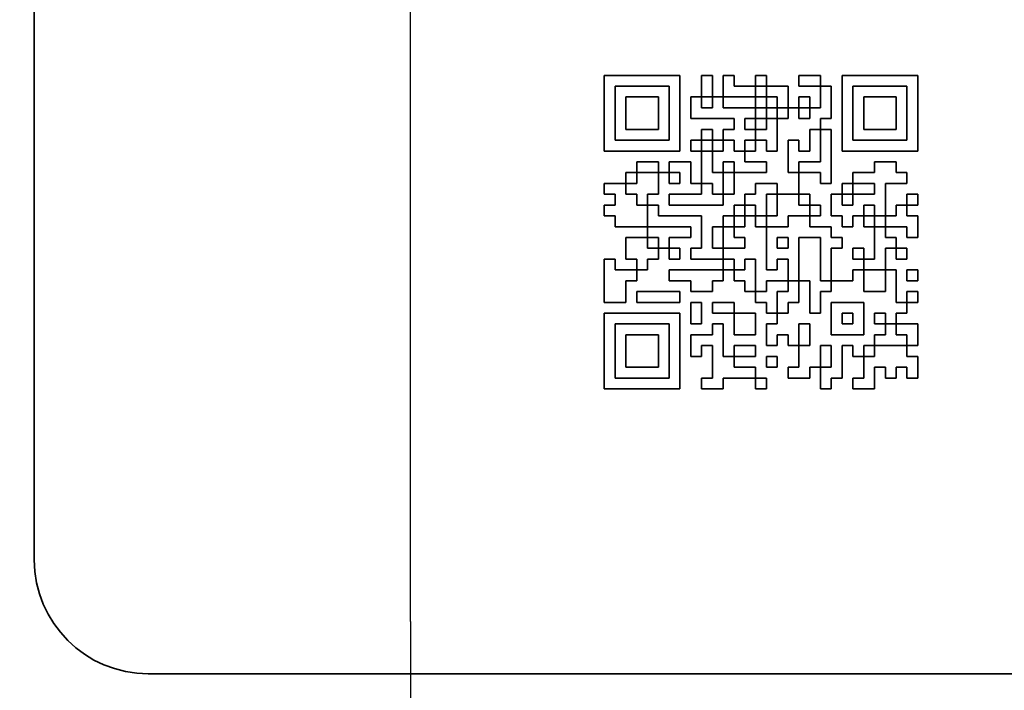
# Model space of a CAD drawing. Header units: millimetres. Extents: x 5 to 415, y 5 to 292.
# Tile 10 of 37: x 165 to 182, y 118 to 130. Entities that reach past the tile are written whole.
import ezdxf

# ---------------------------------------------------------------- set-up
doc = ezdxf.new("R2010")
doc.units = ezdxf.units.MM
doc.linetypes.add('CHAIN', pattern=[0.3543, 0.2362, -0.0295, 0.0591, -0.0295])
doc.linetypes.add('LONG_DASH_DOTTED', pattern=[0.3001, 0.2362, -0.0295, 0.0049, -0.0295])
for name, color, linetype, lineweight in [('Bemaßung (ISO)', 7, 'Continuous', 25), ('Mittelpunktmarkierung (ISO)', 7, 'LONG_DASH_DOTTED', 25), ('Sichtbar (ISO)', 7, 'Continuous', 35), ('Symbol (ISO)', 7, 'Continuous', 25)]:
    doc.layers.add(name, color=color, linetype=linetype, lineweight=lineweight)
doc.styles.add('Notiztext (ISO)', font='isocpeur.ttf')
doc.dimstyles.new('Standard (ISO)', dxfattribs={"dimtxt": 3.5, "dimasz": 2.5, "dimexe": 2, "dimexo": 0, "dimgap": 0.762, "dimtad": 1, "dimtoh": 1, "dimdec": 8, "dimrnd": 1e-08, "dimdsep": 46, "dimtxsty": 'Notiztext (ISO)', "dimcen": 0.09, "dimdle": 10, "dimclrd": 256, "dimclre": 256, "dimclrt": 256, "dimadec": 6, "dimazin": 2, "dimtfac": 0.514286, "dimtdec": 3, "dimtmove": 0, "dimatfit": 3, "dimfxl": 1, "dimtolj": 1, "dimlwd": -1, "dimlwe": -1, "dimarcsym": 0})
doc.dimstyles.new('Standard - Methode 1b (ISO)$7', dxfattribs={"dimtxt": 3.5, "dimasz": 2.5, "dimexe": 2, "dimexo": 0, "dimgap": 0.762, "dimtad": 1, "dimtoh": 1, "dimrnd": 1e-08, "dimdsep": 46, "dimtxsty": 'Notiztext (ISO)', "dimcen": 0.09, "dimdle": 10, "dimclrd": 256, "dimclre": 256, "dimclrt": 256, "dimazin": 2, "dimtfac": 1, "dimtmove": 0, "dimatfit": 3, "dimfxl": 1, "dimtolj": 1, "dimlwd": -1, "dimlwe": -1, "dimarcsym": 0})

# ---------------------------------------------------------------- blocks, each defined once
blk = doc.blocks.new('*D27')
at = {"layer": 'Bemaßung (ISO)', "transparency": 16777216}
for p, q in [((170.338, 161.722), (84.852, 161.722)), ((86.852, 159.222), (86.852, 112.522)), ((140.493, 110.022), (84.852, 110.022))]:
    blk.add_line(p, q, dxfattribs=at)
for points in [[(86.435, 159.222), (87.269, 159.222), (86.852, 161.722)], [(86.435, 112.522), (87.269, 112.522), (86.852, 110.022)]]:
    blk.add_solid(points, dxfattribs=at)
at = {"layer": 'Defpoints', "color": 0, "transparency": 16777216}
for p in [(170.338, 161.722), (86.852, 110.022), (140.493, 110.022)]:
    blk.add_point(p, dxfattribs=at)
at = {"layer": 'Bemaßung (ISO)', "transparency": 16777216, "insert": (82.59, 132.372), "char_height": 3.5, "attachment_point": 1, "rotation": 90, "style": 'Notiztext (ISO)'}
blk.add_mtext('\\A1;51.7', dxfattribs=at)
blk = doc.blocks.new('*D33')
at = {"layer": 'Bemaßung (ISO)', "transparency": 16777216}
for p, q in [((132.878, 118.722), (132.878, 121.222)), ((168.118, 116.222), (130.878, 116.222)), ((132.878, 116.222), (132.878, 110.022)), ((140.493, 110.022), (130.878, 110.022)), ((132.878, 107.522), (132.878, 97.756))]:
    blk.add_line(p, q, dxfattribs=at)
for points in [[(132.461, 118.722), (133.294, 118.722), (132.878, 116.222)], [(132.461, 107.522), (133.294, 107.522), (132.878, 110.022)]]:
    blk.add_solid(points, dxfattribs=at)
at = {"layer": 'Defpoints', "color": 0, "transparency": 16777216}
for p in [(168.118, 116.222), (132.878, 110.022), (140.493, 110.022)]:
    blk.add_point(p, dxfattribs=at)
at = {"layer": 'Bemaßung (ISO)', "transparency": 16777216, "insert": (128.616, 98.518), "char_height": 3.5, "attachment_point": 1, "rotation": 90, "style": 'Notiztext (ISO)'}
blk.add_mtext('\\A1;6.2', dxfattribs=at)
blk = doc.blocks.new('*D36')
at = {"layer": 'Bemaßung (ISO)', "transparency": 16777216}
for p, q in [((138.138, 169.667), (138.138, 198.249)), ((171.438, 119.542), (171.438, 198.249)), ((140.638, 196.249), (168.938, 196.249))]:
    blk.add_line(p, q, dxfattribs=at)
for points in [[(140.638, 196.665), (140.638, 195.832), (138.138, 196.249)], [(168.938, 196.665), (168.938, 195.832), (171.438, 196.249)]]:
    blk.add_solid(points, dxfattribs=at)
at = {"layer": 'Defpoints', "color": 0, "transparency": 16777216}
for p in [(171.438, 196.249), (138.138, 169.667), (171.438, 119.542)]:
    blk.add_point(p, dxfattribs=at)
at = {"layer": 'Bemaßung (ISO)', "transparency": 16777216, "insert": (150.938, 200.511), "char_height": 3.5, "attachment_point": 1, "style": 'Notiztext (ISO)'}
blk.add_mtext('\\A1;33.3', dxfattribs=at)

msp = doc.modelspace()

# ---------------------------------------------------------------- linework, layer by layer
at = {"layer": 'Mittelpunktmarkierung (ISO)', "linetype": 'CHAIN', "ltscale": 7.378363}
msp.add_line((171.43831693, 119.5421396), (171.43831693, 112.90209809), dxfattribs=at)
at = {"layer": 'Sichtbar (ISO)'}
for p, q in [((164.83831693, 120.62211885), (164.83831693, 141.62211885)), ((174.83831693, 129.12211885), (176.16590314, 129.12211885)), ((174.83831693, 127.79453264), (174.83831693, 129.12211885)), ((176.16590314, 129.12211885), (176.16590314, 127.79453264)), ((176.54521349, 128.7428085), (176.54521349, 129.12211885)), ((176.54521349, 129.12211885), (176.73486866, 129.12211885)), ((176.73486866, 129.12211885), (176.73486866, 128.7428085)), ((176.92452383, 129.12211885), (177.114179, 129.12211885)), ((176.92452383, 128.7428085), (176.92452383, 129.12211885)), ((177.114179, 129.12211885), (177.114179, 128.93246367)), ((177.49348935, 129.12211885), (177.68314452, 129.12211885)), ((177.49348935, 128.93246367), (177.49348935, 129.12211885)), ((177.68314452, 129.12211885), (177.68314452, 128.93246367)), ((178.25211004, 128.93246367), (178.25211004, 129.12211885)), ((178.25211004, 129.12211885), (178.63142038, 129.12211885)), ((178.63142038, 129.12211885), (178.63142038, 128.93246367)), ((179.01073073, 127.79453264), (179.01073073, 129.12211885)), ((179.01073073, 129.12211885), (180.33831693, 129.12211885)), ((180.33831693, 129.12211885), (180.33831693, 127.79453264)), ((175.02797211, 128.93246367), (175.02797211, 127.98418781)), ((175.97624797, 128.93246367), (175.02797211, 128.93246367)), ((175.97624797, 127.98418781), (175.97624797, 128.93246367)), ((177.114179, 128.93246367), (177.49348935, 128.93246367)), ((177.49348935, 128.93246367), (177.49348935, 128.7428085)), ((177.68314452, 128.93246367), (177.49348935, 128.93246367)), ((177.68314452, 128.7428085), (177.68314452, 128.93246367)), ((177.68314452, 128.93246367), (178.06245487, 128.93246367)), ((178.06245487, 128.93246367), (178.06245487, 128.55315333)), ((178.63142038, 128.93246367), (178.25211004, 128.93246367)), ((178.63142038, 128.55315333), (178.63142038, 128.93246367)), ((178.63142038, 128.93246367), (178.82107556, 128.93246367)), ((178.82107556, 128.93246367), (178.82107556, 128.36349816)), ((180.14866176, 128.93246367), (179.2003859, 128.93246367)), ((179.2003859, 128.93246367), (179.2003859, 127.98418781)), ((180.14866176, 127.98418781), (180.14866176, 128.93246367)), ((175.21762728, 128.7428085), (175.7865928, 128.7428085)), ((175.21762728, 128.17384298), (175.21762728, 128.7428085)), ((175.7865928, 128.7428085), (175.7865928, 128.17384298)), ((176.35555831, 128.36349816), (176.35555831, 128.7428085)), ((176.35555831, 128.7428085), (176.54521349, 128.7428085)), ((176.54521349, 128.7428085), (176.54521349, 128.55315333)), ((176.73486866, 128.7428085), (176.54521349, 128.7428085)), ((176.73486866, 128.55315333), (176.73486866, 128.7428085)), ((176.73486866, 128.7428085), (176.92452383, 128.7428085)), ((176.92452383, 128.7428085), (176.92452383, 128.55315333)), ((177.49348935, 128.7428085), (176.92452383, 128.7428085)), ((177.49348935, 128.7428085), (177.68314452, 128.7428085)), ((177.49348935, 128.55315333), (177.49348935, 128.7428085)), ((177.87279969, 128.7428085), (177.68314452, 128.7428085)), ((177.68314452, 128.7428085), (177.68314452, 128.55315333)), ((177.87279969, 128.55315333), (177.87279969, 128.7428085)), ((178.25211004, 128.55315333), (178.25211004, 128.7428085)), ((178.25211004, 128.7428085), (178.44176521, 128.7428085)), ((178.44176521, 128.7428085), (178.44176521, 128.55315333)), ((179.39004107, 128.17384298), (179.39004107, 128.7428085)), ((179.39004107, 128.7428085), (179.95900659, 128.7428085)), ((179.95900659, 128.7428085), (179.95900659, 128.17384298)), ((176.54521349, 128.55315333), (176.73486866, 128.55315333)), ((176.92452383, 128.55315333), (177.49348935, 128.55315333)), ((177.68314452, 128.55315333), (177.49348935, 128.55315333)), ((177.49348935, 128.55315333), (177.49348935, 128.36349816)), ((177.68314452, 128.36349816), (177.68314452, 128.55315333)), ((177.68314452, 128.55315333), (177.87279969, 128.55315333)), ((177.87279969, 128.55315333), (177.87279969, 128.36349816)), ((178.06245487, 128.55315333), (177.87279969, 128.55315333)), ((178.06245487, 128.36349816), (178.06245487, 128.55315333)), ((178.06245487, 128.55315333), (178.25211004, 128.55315333)), ((178.25211004, 128.55315333), (178.25211004, 128.36349816)), ((178.44176521, 128.55315333), (178.25211004, 128.55315333)), ((178.44176521, 128.36349816), (178.44176521, 128.55315333)), ((178.44176521, 128.55315333), (178.63142038, 128.55315333)), ((177.114179, 128.36349816), (176.35555831, 128.36349816)), ((177.114179, 128.17384298), (177.114179, 128.36349816)), ((177.49348935, 128.36349816), (177.30383418, 128.36349816)), ((177.30383418, 128.36349816), (177.30383418, 128.17384298)), ((177.49348935, 128.36349816), (177.68314452, 128.36349816)), ((177.49348935, 128.17384298), (177.49348935, 128.36349816)), ((177.68314452, 128.36349816), (177.68314452, 128.17384298)), ((177.87279969, 128.36349816), (177.68314452, 128.36349816)), ((177.87279969, 128.36349816), (178.06245487, 128.36349816)), ((177.87279969, 127.79453264), (177.87279969, 128.36349816)), ((178.25211004, 128.36349816), (178.44176521, 128.36349816)), ((178.82107556, 128.36349816), (178.63142038, 128.36349816)), ((178.63142038, 128.36349816), (178.63142038, 128.17384298)), ((175.7865928, 128.17384298), (175.21762728, 128.17384298)), ((176.54521349, 128.17384298), (176.73486866, 128.17384298)), ((176.54521349, 127.98418781), (176.54521349, 128.17384298)), ((176.73486866, 128.17384298), (176.73486866, 127.98418781)), ((176.92452383, 128.17384298), (177.114179, 128.17384298)), ((176.92452383, 127.98418781), (176.92452383, 128.17384298)), ((177.30383418, 128.17384298), (177.49348935, 128.17384298)), ((177.49348935, 128.17384298), (177.49348935, 127.98418781)), ((177.68314452, 128.17384298), (177.49348935, 128.17384298)), ((178.63142038, 128.17384298), (178.44176521, 128.17384298)), ((178.44176521, 128.17384298), (178.44176521, 127.79453264)), ((178.63142038, 127.60487747), (178.63142038, 128.17384298)), ((178.63142038, 128.17384298), (178.82107556, 128.17384298)), ((178.82107556, 128.17384298), (178.82107556, 127.22556712)), ((179.95900659, 128.17384298), (179.39004107, 128.17384298)), ((175.02797211, 127.98418781), (175.97624797, 127.98418781)), ((176.35555831, 127.98418781), (176.54521349, 127.98418781)), ((176.35555831, 127.79453264), (176.35555831, 127.98418781)), ((176.54521349, 127.98418781), (176.54521349, 127.79453264)), ((176.73486866, 127.98418781), (176.54521349, 127.98418781)), ((176.73486866, 127.79453264), (176.73486866, 127.98418781)), ((176.73486866, 127.98418781), (176.92452383, 127.98418781)), ((176.92452383, 127.98418781), (176.92452383, 127.79453264)), ((177.114179, 127.98418781), (176.92452383, 127.98418781)), ((177.114179, 127.79453264), (177.114179, 127.98418781)), ((177.30383418, 127.98418781), (177.30383418, 127.79453264)), ((177.49348935, 127.98418781), (177.30383418, 127.98418781)), ((177.49348935, 127.98418781), (177.68314452, 127.98418781)), ((177.49348935, 127.79453264), (177.49348935, 127.98418781)), ((177.68314452, 127.98418781), (177.68314452, 127.79453264)), ((178.25211004, 127.98418781), (178.06245487, 127.98418781)), ((178.06245487, 127.98418781), (178.06245487, 127.41522229)), ((178.25211004, 127.79453264), (178.25211004, 127.98418781)), ((179.2003859, 127.98418781), (180.14866176, 127.98418781)), ((176.16590314, 127.79453264), (174.83831693, 127.79453264)), ((176.54521349, 127.79453264), (176.35555831, 127.79453264)), ((176.54521349, 127.79453264), (176.73486866, 127.79453264)), ((176.54521349, 127.22556712), (176.54521349, 127.79453264)), ((176.73486866, 127.79453264), (176.73486866, 127.41522229)), ((176.92452383, 127.79453264), (176.73486866, 127.79453264)), ((177.30383418, 127.79453264), (177.114179, 127.79453264)), ((177.30383418, 127.60487747), (177.30383418, 127.79453264)), ((177.30383418, 127.79453264), (177.49348935, 127.79453264)), ((177.68314452, 127.79453264), (177.87279969, 127.79453264)), ((178.44176521, 127.79453264), (178.25211004, 127.79453264)), ((180.33831693, 127.79453264), (179.01073073, 127.79453264)), ((175.40728245, 127.60487747), (175.7865928, 127.60487747)), ((175.40728245, 127.41522229), (175.40728245, 127.60487747)), ((175.7865928, 127.60487747), (175.7865928, 127.41522229)), ((175.97624797, 127.60487747), (176.35555831, 127.60487747)), ((175.97624797, 127.41522229), (175.97624797, 127.60487747)), ((176.35555831, 127.60487747), (176.35555831, 127.22556712)), ((176.92452383, 127.41522229), (176.92452383, 127.60487747)), ((176.92452383, 127.60487747), (177.114179, 127.60487747)), ((177.114179, 127.60487747), (177.114179, 127.41522229)), ((177.68314452, 127.60487747), (177.30383418, 127.60487747)), ((177.68314452, 127.41522229), (177.68314452, 127.60487747)), ((178.25211004, 127.41522229), (178.25211004, 127.60487747)), ((178.25211004, 127.60487747), (178.63142038, 127.60487747)), ((179.57969624, 127.60487747), (179.95900659, 127.60487747)), ((179.57969624, 127.41522229), (179.57969624, 127.60487747)), ((179.95900659, 127.60487747), (179.95900659, 127.41522229)), ((175.21762728, 127.41522229), (175.40728245, 127.41522229)), ((175.21762728, 127.22556712), (175.21762728, 127.41522229)), ((175.7865928, 127.41522229), (175.40728245, 127.41522229)), ((175.40728245, 127.41522229), (175.40728245, 127.22556712)), ((175.7865928, 127.03591195), (175.7865928, 127.41522229)), ((175.7865928, 127.41522229), (175.97624797, 127.41522229)), ((175.97624797, 127.41522229), (175.97624797, 127.22556712)), ((176.16590314, 127.41522229), (175.97624797, 127.41522229)), ((176.16590314, 127.22556712), (176.16590314, 127.41522229)), ((176.73486866, 127.41522229), (176.92452383, 127.41522229)), ((176.92452383, 127.41522229), (176.92452383, 127.03591195)), ((177.114179, 127.41522229), (176.92452383, 127.41522229)), ((177.114179, 127.03591195), (177.114179, 127.41522229)), ((177.114179, 127.41522229), (177.68314452, 127.41522229)), ((178.06245487, 127.41522229), (178.25211004, 127.41522229)), ((178.63142038, 127.41522229), (178.25211004, 127.41522229)), ((178.25211004, 127.41522229), (178.25211004, 127.03591195)), ((178.63142038, 127.22556712), (178.63142038, 127.41522229)), ((179.2003859, 127.22556712), (179.2003859, 127.41522229)), ((179.2003859, 127.41522229), (179.57969624, 127.41522229)), ((179.95900659, 127.41522229), (180.14866176, 127.41522229)), ((180.14866176, 127.41522229), (180.14866176, 127.22556712)), ((174.83831693, 127.22556712), (175.21762728, 127.22556712)), ((174.83831693, 127.03591195), (174.83831693, 127.22556712)), ((175.21762728, 127.22556712), (175.21762728, 127.03591195)), ((175.40728245, 127.22556712), (175.21762728, 127.22556712)), ((175.97624797, 127.22556712), (176.16590314, 127.22556712)), ((176.35555831, 127.22556712), (176.54521349, 127.22556712)), ((176.73486866, 127.22556712), (176.54521349, 127.22556712)), ((176.54521349, 127.22556712), (176.54521349, 127.03591195)), ((176.73486866, 127.03591195), (176.73486866, 127.22556712)), ((177.87279969, 127.22556712), (177.49348935, 127.22556712)), ((177.49348935, 127.22556712), (177.49348935, 127.03591195)), ((177.87279969, 127.03591195), (177.87279969, 127.22556712)), ((178.82107556, 127.22556712), (178.63142038, 127.22556712)), ((179.01073073, 127.22556712), (179.2003859, 127.22556712)), ((179.01073073, 127.03591195), (179.01073073, 127.22556712)), ((179.2003859, 127.22556712), (179.2003859, 127.03591195)), ((179.57969624, 127.22556712), (179.2003859, 127.22556712)), ((179.57969624, 127.03591195), (179.57969624, 127.22556712)), ((179.76935142, 127.22556712), (179.76935142, 126.6566016)), ((180.14866176, 127.22556712), (179.76935142, 127.22556712)), ((175.02797211, 127.03591195), (174.83831693, 127.03591195)), ((175.02797211, 126.84625678), (175.02797211, 127.03591195)), ((175.21762728, 127.03591195), (175.40728245, 127.03591195)), ((175.40728245, 127.03591195), (175.40728245, 126.84625678)), ((175.59693762, 127.03591195), (175.7865928, 127.03591195)), ((175.59693762, 126.84625678), (175.59693762, 127.03591195)), ((176.54521349, 127.03591195), (175.97624797, 127.03591195)), ((175.97624797, 127.03591195), (175.97624797, 126.84625678)), ((176.92452383, 127.03591195), (176.73486866, 127.03591195)), ((176.92452383, 127.03591195), (177.114179, 127.03591195)), ((176.92452383, 126.84625678), (176.92452383, 127.03591195)), ((177.49348935, 127.03591195), (177.30383418, 127.03591195)), ((177.30383418, 127.03591195), (177.30383418, 126.84625678)), ((177.68314452, 126.6566016), (177.68314452, 127.03591195)), ((177.68314452, 127.03591195), (177.87279969, 127.03591195)), ((178.25211004, 127.03591195), (177.87279969, 127.03591195)), ((177.87279969, 127.03591195), (177.87279969, 126.6566016)), ((178.25211004, 126.84625678), (178.25211004, 127.03591195)), ((178.25211004, 127.03591195), (178.44176521, 127.03591195)), ((178.44176521, 127.03591195), (178.44176521, 126.84625678)), ((178.82107556, 126.6566016), (178.82107556, 127.03591195)), ((178.82107556, 127.03591195), (179.01073073, 127.03591195)), ((179.2003859, 127.03591195), (179.01073073, 127.03591195)), ((179.01073073, 127.03591195), (179.01073073, 126.84625678)), ((179.2003859, 126.84625678), (179.2003859, 127.03591195)), ((179.2003859, 127.03591195), (179.57969624, 127.03591195)), ((180.14866176, 127.03591195), (180.33831693, 127.03591195)), ((180.14866176, 126.84625678), (180.14866176, 127.03591195)), ((180.33831693, 127.03591195), (180.33831693, 126.84625678)), ((174.83831693, 126.84625678), (175.02797211, 126.84625678)), ((174.83831693, 126.6566016), (174.83831693, 126.84625678)), ((175.40728245, 126.84625678), (175.59693762, 126.84625678)), ((175.59693762, 126.84625678), (175.59693762, 126.46694643)), ((175.7865928, 126.84625678), (175.59693762, 126.84625678)), ((175.7865928, 126.6566016), (175.7865928, 126.84625678)), ((175.97624797, 126.84625678), (176.92452383, 126.84625678)), ((177.30383418, 126.84625678), (177.114179, 126.84625678)), ((177.114179, 126.84625678), (177.114179, 126.6566016)), ((177.30383418, 126.84625678), (177.49348935, 126.84625678)), ((177.30383418, 126.6566016), (177.30383418, 126.84625678)), ((177.49348935, 126.84625678), (177.49348935, 126.6566016)), ((178.44176521, 126.84625678), (178.25211004, 126.84625678)), ((178.44176521, 126.6566016), (178.44176521, 126.84625678)), ((178.44176521, 126.84625678), (178.63142038, 126.84625678)), ((178.63142038, 126.84625678), (178.63142038, 126.6566016)), ((179.01073073, 126.84625678), (179.2003859, 126.84625678)), ((179.57969624, 126.84625678), (179.39004107, 126.84625678)), ((179.39004107, 126.84625678), (179.39004107, 126.6566016)), ((179.57969624, 126.6566016), (179.57969624, 126.84625678)), ((179.95900659, 126.84625678), (180.14866176, 126.84625678)), ((179.95900659, 126.6566016), (179.95900659, 126.84625678)), ((180.14866176, 126.84625678), (180.14866176, 126.6566016)), ((180.33831693, 126.84625678), (180.14866176, 126.84625678)), ((175.02797211, 126.6566016), (174.83831693, 126.6566016)), ((175.02797211, 126.46694643), (175.02797211, 126.6566016)), ((176.54521349, 126.6566016), (175.7865928, 126.6566016)), ((176.54521349, 126.08763609), (176.54521349, 126.6566016)), ((176.92452383, 126.6566016), (176.92452383, 126.46694643)), ((177.114179, 126.6566016), (176.92452383, 126.6566016)), ((177.114179, 126.6566016), (177.30383418, 126.6566016)), ((177.114179, 126.46694643), (177.114179, 126.6566016)), ((177.30383418, 126.6566016), (177.30383418, 126.46694643)), ((177.49348935, 126.6566016), (177.30383418, 126.6566016)), ((177.49348935, 126.6566016), (177.68314452, 126.6566016)), ((177.49348935, 126.46694643), (177.49348935, 126.6566016)), ((177.68314452, 126.6566016), (177.68314452, 126.46694643)), ((177.87279969, 126.6566016), (177.68314452, 126.6566016)), ((178.06245487, 126.6566016), (178.44176521, 126.6566016)), ((178.06245487, 126.46694643), (178.06245487, 126.6566016)), ((178.44176521, 126.6566016), (178.44176521, 126.46694643)), ((178.63142038, 126.6566016), (178.44176521, 126.6566016)), ((179.01073073, 126.6566016), (178.82107556, 126.6566016)), ((179.01073073, 126.46694643), (179.01073073, 126.6566016)), ((179.2003859, 126.6566016), (179.2003859, 126.46694643)), ((179.39004107, 126.6566016), (179.2003859, 126.6566016)), ((179.39004107, 126.6566016), (179.57969624, 126.6566016)), ((179.39004107, 126.46694643), (179.39004107, 126.6566016)), ((179.76935142, 126.6566016), (179.57969624, 126.6566016)), ((179.57969624, 126.6566016), (179.57969624, 126.46694643)), ((179.76935142, 126.46694643), (179.76935142, 126.6566016)), ((179.76935142, 126.6566016), (179.95900659, 126.6566016)), ((180.14866176, 126.6566016), (180.33831693, 126.6566016)), ((180.33831693, 126.6566016), (180.33831693, 126.27729126)), ((175.59693762, 126.46694643), (175.02797211, 126.46694643)), ((175.59693762, 126.46694643), (176.35555831, 126.46694643)), ((175.59693762, 126.27729126), (175.59693762, 126.46694643)), ((176.35555831, 126.46694643), (176.35555831, 126.27729126)), ((176.73486866, 126.46694643), (176.73486866, 126.08763609)), ((176.92452383, 126.46694643), (176.73486866, 126.46694643)), ((176.92452383, 126.08763609), (176.92452383, 126.46694643)), ((176.92452383, 126.46694643), (177.114179, 126.46694643)), ((177.114179, 126.46694643), (177.114179, 126.27729126)), ((177.30383418, 126.46694643), (177.114179, 126.46694643)), ((177.68314452, 126.46694643), (177.49348935, 126.46694643)), ((177.68314452, 125.70832574), (177.68314452, 126.46694643)), ((177.68314452, 126.46694643), (178.06245487, 126.46694643)), ((178.44176521, 126.46694643), (178.82107556, 126.46694643)), ((178.82107556, 126.46694643), (178.82107556, 126.27729126)), ((179.2003859, 126.46694643), (179.01073073, 126.46694643)), ((179.57969624, 126.46694643), (179.39004107, 126.46694643)), ((179.57969624, 126.46694643), (179.76935142, 126.46694643)), ((179.57969624, 125.89798091), (179.57969624, 126.46694643)), ((179.76935142, 126.46694643), (179.76935142, 126.27729126)), ((180.14866176, 126.46694643), (179.76935142, 126.46694643)), ((180.14866176, 126.27729126), (180.14866176, 126.46694643)), ((175.21762728, 125.89798091), (175.21762728, 126.27729126)), ((175.21762728, 126.27729126), (175.59693762, 126.27729126)), ((175.7865928, 126.27729126), (175.59693762, 126.27729126)), ((175.59693762, 126.27729126), (175.59693762, 126.08763609)), ((175.7865928, 126.08763609), (175.7865928, 126.27729126)), ((176.35555831, 126.27729126), (175.97624797, 126.27729126)), ((175.97624797, 126.27729126), (175.97624797, 126.08763609)), ((177.114179, 126.27729126), (177.30383418, 126.27729126)), ((177.30383418, 126.27729126), (177.30383418, 126.08763609)), ((178.06245487, 126.27729126), (177.87279969, 126.27729126)), ((177.87279969, 126.27729126), (177.87279969, 126.08763609)), ((178.06245487, 126.08763609), (178.06245487, 126.27729126)), ((178.63142038, 126.27729126), (178.25211004, 126.27729126)), ((178.25211004, 126.27729126), (178.25211004, 125.51867057)), ((178.63142038, 125.51867057), (178.63142038, 126.27729126)), ((178.82107556, 126.27729126), (179.01073073, 126.27729126)), ((179.01073073, 126.27729126), (179.01073073, 126.08763609)), ((179.76935142, 126.27729126), (179.95900659, 126.27729126)), ((179.95900659, 126.27729126), (179.95900659, 126.08763609)), ((180.33831693, 126.27729126), (180.14866176, 126.27729126)), ((175.59693762, 126.08763609), (175.7865928, 126.08763609)), ((175.7865928, 126.08763609), (175.7865928, 125.89798091)), ((175.97624797, 126.08763609), (175.7865928, 126.08763609)), ((175.97624797, 126.08763609), (176.16590314, 126.08763609)), ((175.97624797, 125.89798091), (175.97624797, 126.08763609)), ((176.16590314, 126.08763609), (176.16590314, 125.89798091)), ((176.35555831, 125.89798091), (176.35555831, 126.08763609)), ((176.35555831, 126.08763609), (176.54521349, 126.08763609)), ((176.73486866, 126.08763609), (176.92452383, 126.08763609)), ((176.92452383, 126.08763609), (176.92452383, 125.89798091)), ((177.30383418, 126.08763609), (176.92452383, 126.08763609)), ((177.87279969, 126.08763609), (178.06245487, 126.08763609)), ((178.82107556, 126.08763609), (178.82107556, 125.51867057)), ((179.01073073, 126.08763609), (178.82107556, 126.08763609)), ((179.2003859, 126.08763609), (179.39004107, 126.08763609)), ((179.2003859, 125.89798091), (179.2003859, 126.08763609)), ((179.39004107, 126.08763609), (179.39004107, 125.89798091)), ((179.76935142, 126.08763609), (179.76935142, 125.70832574)), ((179.95900659, 126.08763609), (179.76935142, 126.08763609)), ((179.95900659, 126.08763609), (180.14866176, 126.08763609)), ((179.95900659, 125.89798091), (179.95900659, 126.08763609)), ((180.14866176, 126.08763609), (180.14866176, 125.89798091)), ((174.83831693, 125.13936023), (174.83831693, 125.89798091)), ((174.83831693, 125.89798091), (175.02797211, 125.89798091)), ((175.02797211, 125.89798091), (175.02797211, 125.70832574)), ((175.40728245, 125.89798091), (175.21762728, 125.89798091)), ((175.40728245, 125.70832574), (175.40728245, 125.89798091)), ((175.59693762, 125.89798091), (175.59693762, 125.70832574)), ((175.7865928, 125.89798091), (175.59693762, 125.89798091)), ((176.16590314, 125.89798091), (175.97624797, 125.89798091)), ((176.92452383, 125.89798091), (176.35555831, 125.89798091)), ((176.92452383, 125.89798091), (177.114179, 125.89798091)), ((176.92452383, 125.70832574), (176.92452383, 125.89798091)), ((177.114179, 125.89798091), (177.114179, 125.70832574)), ((177.30383418, 125.89798091), (177.49348935, 125.89798091)), ((177.30383418, 125.70832574), (177.30383418, 125.89798091)), ((177.49348935, 125.89798091), (177.49348935, 125.3290154)), ((177.87279969, 125.89798091), (177.87279969, 125.70832574)), ((178.06245487, 125.89798091), (177.87279969, 125.89798091)), ((178.06245487, 125.51867057), (178.06245487, 125.89798091)), ((179.39004107, 125.89798091), (179.2003859, 125.89798091)), ((179.39004107, 125.89798091), (179.57969624, 125.89798091)), ((179.39004107, 125.70832574), (179.39004107, 125.89798091)), ((180.14866176, 125.89798091), (179.95900659, 125.89798091)), ((175.02797211, 125.70832574), (175.40728245, 125.70832574)), ((175.40728245, 125.70832574), (175.40728245, 125.51867057)), ((175.59693762, 125.70832574), (175.40728245, 125.70832574)), ((175.97624797, 125.70832574), (176.92452383, 125.70832574)), ((175.97624797, 125.51867057), (175.97624797, 125.70832574)), ((176.92452383, 125.70832574), (176.92452383, 125.51867057)), ((177.114179, 125.70832574), (176.92452383, 125.70832574)), ((177.114179, 125.70832574), (177.30383418, 125.70832574)), ((177.114179, 125.51867057), (177.114179, 125.70832574)), ((177.87279969, 125.70832574), (177.68314452, 125.70832574)), ((179.2003859, 125.70832574), (179.39004107, 125.70832574)), ((179.2003859, 125.51867057), (179.2003859, 125.70832574)), ((179.39004107, 125.70832574), (179.39004107, 125.3290154)), ((179.76935142, 125.70832574), (179.39004107, 125.70832574)), ((179.76935142, 125.3290154), (179.76935142, 125.70832574)), ((179.76935142, 125.70832574), (179.95900659, 125.70832574)), ((179.95900659, 125.70832574), (179.95900659, 125.13936023)), ((180.14866176, 125.70832574), (180.33831693, 125.70832574)), ((180.14866176, 125.51867057), (180.14866176, 125.70832574)), ((180.33831693, 125.70832574), (180.33831693, 125.51867057)), ((175.21762728, 125.51867057), (175.21762728, 125.13936023)), ((175.40728245, 125.51867057), (175.21762728, 125.51867057)), ((176.35555831, 125.51867057), (175.97624797, 125.51867057)), ((176.35555831, 125.3290154), (176.35555831, 125.51867057)), ((176.73486866, 125.51867057), (176.73486866, 125.3290154)), ((176.92452383, 125.51867057), (176.73486866, 125.51867057)), ((177.30383418, 125.51867057), (177.114179, 125.51867057)), ((177.30383418, 125.3290154), (177.30383418, 125.51867057)), ((177.68314452, 125.51867057), (178.06245487, 125.51867057)), ((177.68314452, 125.3290154), (177.68314452, 125.51867057)), ((178.25211004, 125.51867057), (178.06245487, 125.51867057)), ((178.06245487, 125.51867057), (178.06245487, 125.3290154)), ((178.25211004, 125.13936023), (178.25211004, 125.51867057)), ((178.25211004, 125.51867057), (178.44176521, 125.51867057)), ((178.44176521, 125.51867057), (178.44176521, 124.94970505)), ((178.82107556, 125.51867057), (178.63142038, 125.51867057)), ((178.82107556, 125.51867057), (179.2003859, 125.51867057)), ((178.82107556, 125.3290154), (178.82107556, 125.51867057)), ((180.33831693, 125.51867057), (180.14866176, 125.51867057)), ((175.40728245, 125.3290154), (176.16590314, 125.3290154)), ((175.40728245, 125.13936023), (175.40728245, 125.3290154)), ((176.16590314, 125.3290154), (176.16590314, 125.13936023)), ((176.73486866, 125.3290154), (176.35555831, 125.3290154)), ((177.49348935, 125.3290154), (177.30383418, 125.3290154)), ((177.49348935, 125.3290154), (177.68314452, 125.3290154)), ((177.49348935, 125.13936023), (177.49348935, 125.3290154)), ((178.06245487, 125.3290154), (177.87279969, 125.3290154)), ((177.87279969, 125.3290154), (177.87279969, 124.94970505)), ((178.63142038, 124.94970505), (178.63142038, 125.3290154)), ((178.63142038, 125.3290154), (178.82107556, 125.3290154)), ((179.39004107, 125.3290154), (179.76935142, 125.3290154)), ((180.14866176, 125.3290154), (180.33831693, 125.3290154)), ((180.14866176, 125.13936023), (180.14866176, 125.3290154)), ((180.33831693, 125.3290154), (180.33831693, 125.13936023)), ((175.21762728, 125.13936023), (174.83831693, 125.13936023)), ((176.16590314, 125.13936023), (175.40728245, 125.13936023)), ((176.35555831, 124.76004988), (176.35555831, 125.13936023)), ((176.35555831, 125.13936023), (176.54521349, 125.13936023)), ((176.54521349, 125.13936023), (176.54521349, 124.76004988)), ((176.73486866, 125.13936023), (177.114179, 125.13936023)), ((176.73486866, 124.94970505), (176.73486866, 125.13936023)), ((177.114179, 125.13936023), (177.114179, 124.94970505)), ((177.68314452, 125.13936023), (177.49348935, 125.13936023)), ((177.68314452, 124.94970505), (177.68314452, 125.13936023)), ((178.06245487, 125.13936023), (178.25211004, 125.13936023)), ((178.06245487, 124.94970505), (178.06245487, 125.13936023)), ((179.39004107, 125.13936023), (178.82107556, 125.13936023)), ((178.82107556, 125.13936023), (178.82107556, 124.57039471)), ((179.39004107, 124.57039471), (179.39004107, 125.13936023)), ((179.95900659, 125.13936023), (180.14866176, 125.13936023)), ((180.14866176, 125.13936023), (180.14866176, 124.94970505)), ((180.33831693, 125.13936023), (180.14866176, 125.13936023)), ((174.83831693, 123.62211885), (174.83831693, 124.94970505)), ((174.83831693, 124.94970505), (176.16590314, 124.94970505)), ((176.16590314, 124.94970505), (176.16590314, 123.62211885)), ((177.114179, 124.94970505), (176.73486866, 124.94970505)), ((177.114179, 124.57039471), (177.114179, 124.94970505)), ((177.114179, 124.94970505), (177.49348935, 124.94970505)), ((177.49348935, 124.94970505), (177.49348935, 124.57039471)), ((177.87279969, 124.94970505), (177.68314452, 124.94970505)), ((177.87279969, 124.94970505), (178.06245487, 124.94970505)), ((177.87279969, 124.76004988), (177.87279969, 124.94970505)), ((178.44176521, 124.94970505), (178.63142038, 124.94970505)), ((179.01073073, 124.76004988), (179.01073073, 124.94970505)), ((179.01073073, 124.94970505), (179.2003859, 124.94970505)), ((179.2003859, 124.94970505), (179.2003859, 124.76004988)), ((179.76935142, 124.94970505), (179.57969624, 124.94970505)), ((179.57969624, 124.94970505), (179.57969624, 124.76004988)), ((179.76935142, 124.76004988), (179.76935142, 124.94970505)), ((179.95900659, 124.94970505), (179.95900659, 124.76004988)), ((180.14866176, 124.94970505), (179.95900659, 124.94970505)), ((175.97624797, 124.76004988), (175.02797211, 124.76004988)), ((175.02797211, 124.76004988), (175.02797211, 123.81177402)), ((175.97624797, 123.81177402), (175.97624797, 124.76004988)), ((176.54521349, 124.76004988), (176.35555831, 124.76004988)), ((176.73486866, 124.76004988), (176.92452383, 124.76004988)), ((176.73486866, 124.57039471), (176.73486866, 124.76004988)), ((176.92452383, 124.76004988), (176.92452383, 124.19108436)), ((177.68314452, 124.38073954), (177.68314452, 124.76004988)), ((177.68314452, 124.76004988), (177.87279969, 124.76004988)), ((178.44176521, 124.76004988), (178.25211004, 124.76004988)), ((178.25211004, 124.76004988), (178.25211004, 124.38073954)), ((178.44176521, 124.38073954), (178.44176521, 124.76004988)), ((179.2003859, 124.76004988), (179.01073073, 124.76004988)), ((179.57969624, 124.76004988), (179.76935142, 124.76004988)), ((179.95900659, 124.76004988), (179.76935142, 124.76004988)), ((179.76935142, 124.76004988), (179.76935142, 124.57039471)), ((179.95900659, 124.57039471), (179.95900659, 124.76004988)), ((179.95900659, 124.76004988), (180.33831693, 124.76004988)), ((180.33831693, 124.76004988), (180.33831693, 124.38073954)), ((175.21762728, 124.57039471), (175.7865928, 124.57039471)), ((175.21762728, 124.00142919), (175.21762728, 124.57039471)), ((175.7865928, 124.57039471), (175.7865928, 124.00142919)), ((176.35555831, 124.19108436), (176.35555831, 124.57039471)), ((176.35555831, 124.57039471), (176.73486866, 124.57039471)), ((177.49348935, 124.57039471), (177.114179, 124.57039471)), ((177.87279969, 124.57039471), (177.87279969, 124.38073954)), ((178.06245487, 124.57039471), (177.87279969, 124.57039471)), ((178.06245487, 124.38073954), (178.06245487, 124.57039471)), ((178.82107556, 124.57039471), (179.39004107, 124.57039471)), ((179.76935142, 124.57039471), (179.57969624, 124.57039471)), ((179.57969624, 124.57039471), (179.57969624, 124.38073954)), ((180.14866176, 124.57039471), (179.95900659, 124.57039471)), ((180.14866176, 124.38073954), (180.14866176, 124.57039471)), ((176.54521349, 124.38073954), (176.54521349, 124.19108436)), ((176.73486866, 124.38073954), (176.54521349, 124.38073954)), ((176.73486866, 123.81177402), (176.73486866, 124.38073954)), ((177.114179, 124.38073954), (177.49348935, 124.38073954)), ((177.114179, 124.19108436), (177.114179, 124.38073954)), ((177.49348935, 124.38073954), (177.49348935, 124.19108436)), ((177.87279969, 124.38073954), (177.68314452, 124.38073954)), ((178.25211004, 124.38073954), (178.06245487, 124.38073954)), ((178.25211004, 124.38073954), (178.44176521, 124.38073954)), ((178.25211004, 124.00142919), (178.25211004, 124.38073954)), ((178.82107556, 124.38073954), (178.63142038, 124.38073954)), ((178.63142038, 124.38073954), (178.63142038, 124.00142919)), ((178.82107556, 124.00142919), (178.82107556, 124.38073954)), ((179.01073073, 124.38073954), (179.01073073, 123.81177402)), ((179.2003859, 124.38073954), (179.01073073, 124.38073954)), ((179.2003859, 124.19108436), (179.2003859, 124.38073954)), ((179.57969624, 124.38073954), (179.39004107, 124.38073954)), ((179.39004107, 124.38073954), (179.39004107, 124.19108436)), ((179.57969624, 124.19108436), (179.57969624, 124.38073954)), ((179.57969624, 124.38073954), (180.14866176, 124.38073954)), ((180.14866176, 124.38073954), (180.14866176, 124.19108436)), ((180.33831693, 124.38073954), (180.14866176, 124.38073954)), ((176.54521349, 124.19108436), (176.35555831, 124.19108436)), ((176.92452383, 124.19108436), (177.114179, 124.19108436)), ((177.114179, 124.19108436), (177.114179, 124.00142919)), ((177.49348935, 124.19108436), (177.114179, 124.19108436)), ((177.68314452, 124.19108436), (177.87279969, 124.19108436)), ((177.68314452, 124.00142919), (177.68314452, 124.19108436)), ((177.87279969, 124.19108436), (177.87279969, 124.00142919)), ((179.39004107, 124.19108436), (179.2003859, 124.19108436)), ((179.39004107, 124.19108436), (179.57969624, 124.19108436)), ((179.39004107, 123.81177402), (179.39004107, 124.19108436)), ((180.14866176, 124.19108436), (180.33831693, 124.19108436)), ((180.33831693, 124.19108436), (180.33831693, 123.81177402)), ((175.7865928, 124.00142919), (175.21762728, 124.00142919)), ((177.114179, 124.00142919), (177.49348935, 124.00142919)), ((177.49348935, 124.00142919), (177.49348935, 123.81177402)), ((177.87279969, 124.00142919), (177.68314452, 124.00142919)), ((178.06245487, 124.00142919), (178.25211004, 124.00142919)), ((178.06245487, 123.81177402), (178.06245487, 124.00142919)), ((178.44176521, 124.00142919), (178.44176521, 123.81177402)), ((178.63142038, 124.00142919), (178.44176521, 124.00142919)), ((178.63142038, 124.00142919), (178.82107556, 124.00142919)), ((178.63142038, 123.62211885), (178.63142038, 124.00142919)), ((179.57969624, 124.00142919), (179.57969624, 123.62211885)), ((179.76935142, 124.00142919), (179.57969624, 124.00142919)), ((179.76935142, 123.81177402), (179.76935142, 124.00142919)), ((179.95900659, 124.00142919), (179.95900659, 123.81177402)), ((180.14866176, 124.00142919), (179.95900659, 124.00142919)), ((180.14866176, 123.81177402), (180.14866176, 124.00142919)), ((175.02797211, 123.81177402), (175.97624797, 123.81177402)), ((176.54521349, 123.81177402), (176.73486866, 123.81177402)), ((176.54521349, 123.62211885), (176.54521349, 123.81177402)), ((176.92452383, 123.81177402), (176.92452383, 123.62211885)), ((177.49348935, 123.81177402), (176.92452383, 123.81177402)), ((177.49348935, 123.81177402), (177.68314452, 123.81177402)), ((177.49348935, 123.62211885), (177.49348935, 123.81177402)), ((177.68314452, 123.81177402), (177.68314452, 123.62211885)), ((178.44176521, 123.81177402), (178.06245487, 123.81177402)), ((178.82107556, 123.81177402), (178.82107556, 123.62211885)), ((179.01073073, 123.81177402), (178.82107556, 123.81177402)), ((179.2003859, 123.81177402), (179.39004107, 123.81177402)), ((179.2003859, 123.62211885), (179.2003859, 123.81177402)), ((179.95900659, 123.81177402), (179.76935142, 123.81177402)), ((180.33831693, 123.81177402), (180.14866176, 123.81177402)), ((176.16590314, 123.62211885), (174.83831693, 123.62211885)), ((176.92452383, 123.62211885), (176.54521349, 123.62211885)), ((177.68314452, 123.62211885), (177.49348935, 123.62211885)), ((178.82107556, 123.62211885), (178.63142038, 123.62211885)), ((179.57969624, 123.62211885), (179.2003859, 123.62211885)), ((187.83831693, 118.62211885), (166.83831693, 118.62211885))]:
    msp.add_line(p, q, dxfattribs=at)
msp.add_arc((166.83831693, 120.62211885), 2, 180, 270, dxfattribs=at)

# ---------------------------------------------------------------- dimensions: what is measured, and where the dimension line sits
at = {"layer": 'Bemaßung (ISO)'}
dim = msp.add_linear_dim(base=(171.4383169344, 196.2488004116), p1=(138.1383169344, 169.6671188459), p2=(171.4383169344, 119.5421395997), dimstyle='Standard (ISO)', override={"dimgap": 0.762, "dimtoh": 0, "dimdec": 8, "dimtol": 0, "dimlim": 0, "dimtp": 0, "dimtm": 0, "dimtdec": 3, "dimtofl": 0, "dimatfit": 1}, dxfattribs=at)
dim.commit()
dim.dimension.update_dxf_attribs({"geometry": '*D36', "text_midpoint": (154.7883169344, 196.2488004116), "dimtype": 160})
for base, p1, override, picture, middle in [((86.8520729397, 110.0221188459), (170.3383169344, 161.7221188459), {"dimgap": 0.762, "dimtoh": 0, "dimdec": 8, "dimtol": 0, "dimlim": 0, "dimtp": 0, "dimtm": 0, "dimtdec": 3, "dimtofl": 0, "dimatfit": 1}, '*D27', (86.8520729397, 135.8721188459)), ((132.8778181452, 110.0221188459), (168.1182961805, 116.2221188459), {"dimgap": 0.762, "dimtoh": 0, "dimdec": 8, "dimtol": 0, "dimlim": 0, "dimtp": 0, "dimtm": 0, "dimtdec": 3, "dimtofl": 1, "dimatfit": 1}, '*D33', (132.8778181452, 101.1431887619))]:
    dim = msp.add_linear_dim(base=base, p1=p1, p2=(140.4933169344, 110.0221188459), angle=90, dimstyle='Standard (ISO)', override=override, dxfattribs=at)
    dim.commit()
    dim.dimension.update_dxf_attribs({"geometry": picture, "text_midpoint": middle, "dimtype": 160})

# ---------------------------------------------------------------- leaders
at = {"layer": 'Symbol (ISO)', "annotation_type": 0, "has_hookline": 1, "hookline_direction": 1, "text_width": 48.29999765}
msp.add_leader([(241.15576932, 141.02211885), (220.892268, 98.67770788), (218.392268, 98.67770788)], dimstyle='Standard - Methode 1b (ISO)$7', override={"dimtad": 0}, dxfattribs=at)

doc.saveas('drawing.dxf')
